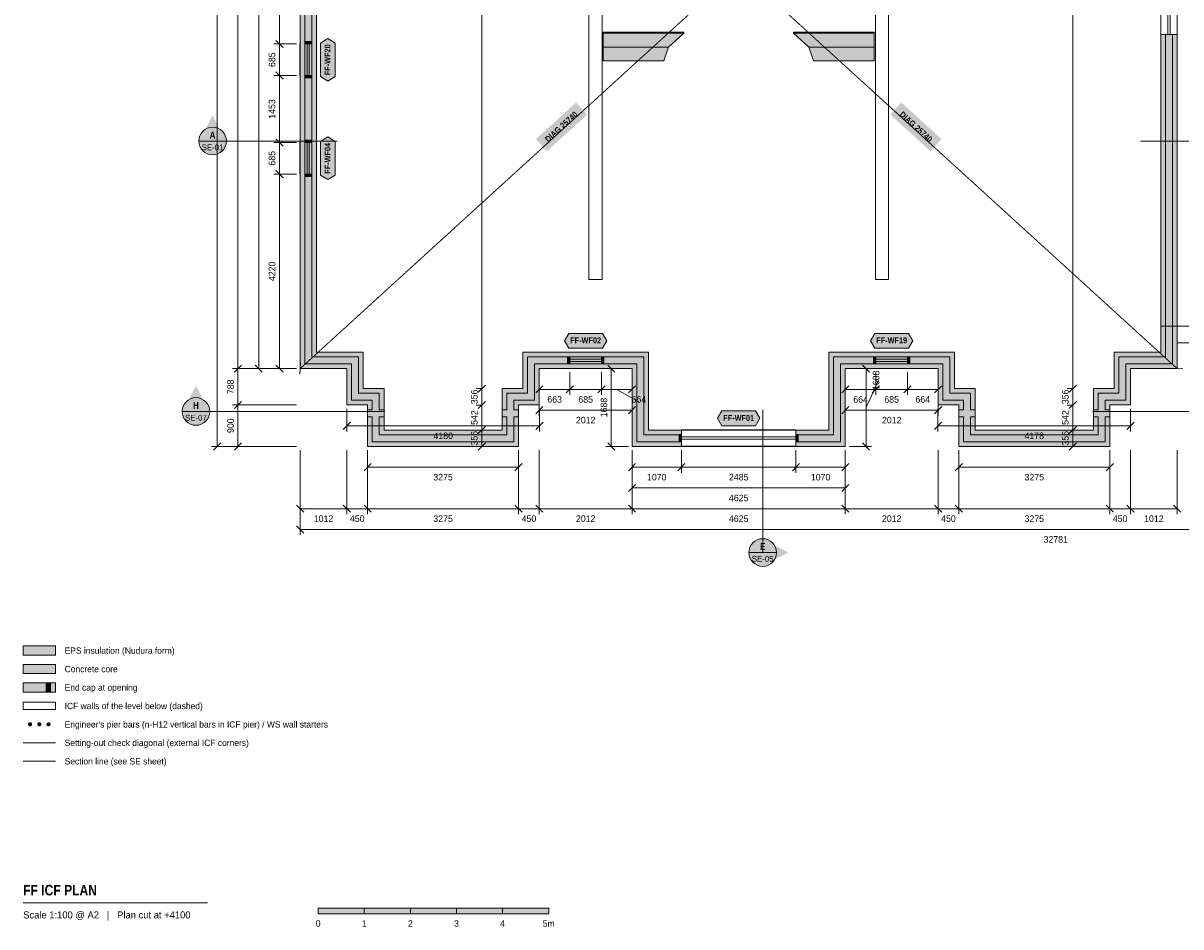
# Model space of a CAD drawing. Header units: millimetres. Extents: x -6044 to 39056, y -10454 to 29228.
# Tile 1 of 4: x -6044 to 19069, y -10454 to 9147. Entities that reach past the tile are written whole.
import ezdxf
from ezdxf.enums import TextEntityAlignment as Align

# ---------------------------------------------------------------- set-up
doc = ezdxf.new("R2010")
doc.units = ezdxf.units.MM
doc.linetypes.add('DASHED', pattern=[1.524, 1.27, -0.254])
for name, color, linetype in [('FILL-C_9E1A1A', 7, 'Continuous'), ('FILL-C_B2B2B5', 7, 'Continuous'), ('FILL-EPS', 7, 'Continuous'), ('FILL-INK', 7, 'Continuous'), ('FILL-RED', 7, 'Continuous'), ('FILL-TEAL_DK', 7, 'Continuous'), ('FILL-WHITE', 7, 'Continuous'), ('LINE-C_85297A', 7, 'Continuous'), ('LINE-C_85297A-DASH', 7, 'DASHED'), ('LINE-INK', 7, 'Continuous'), ('LINE-RED', 7, 'Continuous'), ('LINE-RED-DASH', 7, 'DASHED'), ('LINE-STEEL_GREY', 7, 'Continuous'), ('LINE-STEEL_GREY-DASH', 7, 'DASHED'), ('LINE-TEAL_DK', 7, 'Continuous'), ('TEXT-C_85297A', 7, 'Continuous'), ('TEXT-INK', 7, 'Continuous'), ('TEXT-RED', 7, 'Continuous'), ('TEXT-STEEL_GREY', 7, 'Continuous'), ('TEXT-TEAL_DK', 7, 'Continuous')]:
    doc.layers.add(name, color=color, linetype=linetype)
doc.styles.add('OpenSansCondensed-Bold', font='OpenSansCondensed-Bold.ttf')

msp = doc.modelspace()

# ---------------------------------------------------------------- hatches: boundary and pattern name
at = {"layer": 'FILL-C_9E1A1A', "true_color": 0x9e1a1a}
h = msp.add_hatch(color=24, dxfattribs=at)
h.dxf.hatch_style = 1
h.paths.add_polyline_path([(-5849, -6062), (-5851, -6050), (-5855, -6039), (-5862, -6030), (-5871, -6023), (-5882, -6019), (-5894, -6017), (-5906, -6019), (-5916, -6023), (-5926, -6030), (-5933, -6039), (-5937, -6050), (-5939, -6062), (-5937, -6074), (-5933, -6084), (-5926, -6094), (-5916, -6101), (-5906, -6105), (-5894, -6107), (-5882, -6105), (-5871, -6101), (-5862, -6094), (-5855, -6084), (-5851, -6074)])
h = msp.add_hatch(color=24, dxfattribs=at)
h.dxf.hatch_style = 1
h.paths.add_polyline_path([(-5649, -6062), (-5651, -6050), (-5655, -6039), (-5662, -6030), (-5671, -6023), (-5682, -6019), (-5694, -6017), (-5706, -6019), (-5716, -6023), (-5726, -6030), (-5733, -6039), (-5737, -6050), (-5739, -6062), (-5737, -6074), (-5733, -6084), (-5726, -6094), (-5716, -6101), (-5706, -6105), (-5694, -6107), (-5682, -6105), (-5671, -6101), (-5662, -6094), (-5655, -6084), (-5651, -6074)])
h = msp.add_hatch(color=24, dxfattribs=at)
h.dxf.hatch_style = 1
h.paths.add_polyline_path([(-5449, -6062), (-5451, -6050), (-5455, -6039), (-5462, -6030), (-5471, -6023), (-5482, -6019), (-5494, -6017), (-5506, -6019), (-5516, -6023), (-5526, -6030), (-5533, -6039), (-5537, -6050), (-5539, -6062), (-5537, -6074), (-5533, -6084), (-5526, -6094), (-5516, -6101), (-5506, -6105), (-5494, -6107), (-5482, -6105), (-5471, -6101), (-5462, -6094), (-5455, -6084), (-5451, -6074)])
at = {"layer": 'FILL-C_B2B2B5', "true_color": 0xb2b2b5}
h = msp.add_hatch(color=253, dxfattribs=at)
h.dxf.hatch_style = 1
h.paths.add_polyline_path([(8235, 67), (7267, 67), (7267, 1755), (5052, 1755), (5052, 967), (4601, 967), (4601, 761), (4703, 761), (4703, 609), (4601, 609), (4601, 67), (1530, 67), (1530, 609), (1428, 609), (1428, 761), (1530, 761), (1530, 967), (1080, 967), (1080, 1755), (67, 1755), (67, 18889), (1823, 18889), (1823, 18737), (219, 18737), (219, 1907), (1232, 1907), (1232, 1119), (1682, 1119), (1682, 761), (1784, 761), (1784, 609), (1682, 609), (1682, 219), (4449, 219), (4449, 609), (4347, 609), (4347, 761), (4449, 761), (4449, 1119), (4899, 1119), (4899, 1907), (7419, 1907), (7419, 219), (8235, 219)])
h = msp.add_hatch(color=253, dxfattribs=at)
h.dxf.hatch_style = 1
h.paths.add_polyline_path([(14609, 609), (14507, 609), (14507, 219), (17274, 219), (17274, 609), (17172, 609), (17172, 761), (17274, 761), (17274, 1119), (17724, 1119), (17724, 1907), (18737, 1907), (18737, 8898), (18889, 8898), (18889, 1755), (17876, 1755), (17876, 967), (17426, 967), (17426, 761), (17528, 761), (17528, 609), (17426, 609), (17426, 67), (14355, 67), (14355, 609), (14253, 609), (14253, 761), (14355, 761), (14355, 967), (13905, 967), (13905, 1755), (11689, 1755), (11689, 67), (10720, 67), (10720, 219), (11537, 219), (11537, 1907), (14057, 1907), (14057, 1119), (14507, 1119), (14507, 761), (14609, 761)])
h = msp.add_hatch(color=253, dxfattribs=at)
h.dxf.hatch_style = 1
h.paths.add_polyline_path([(-6044, -4962), (-5344, -4962), (-5344, -4762), (-6044, -4762)])
at = {"layer": 'FILL-EPS', "true_color": 0xccffff}
h = msp.add_hatch(color=7, dxfattribs=at)
h.dxf.hatch_style = 1
h.paths.add_polyline_path([(1428, 865), (978, 865), (978, 1653), (-35, 1653), (-35, 18991), (1823, 18991), (1823, 18889), (67, 18889), (67, 1755), (1080, 1755), (1080, 967), (1530, 967), (1530, 761), (1428, 761)])
h = msp.add_hatch(color=7, dxfattribs=at)
h.dxf.hatch_style = 1
h.paths.add_polyline_path([(1823, 18635), (321, 18635), (321, 2009), (1334, 2009), (1334, 1221), (1784, 1221), (1784, 761), (1682, 761), (1682, 1119), (1232, 1119), (1232, 1907), (219, 1907), (219, 18737), (1823, 18737)])
h = msp.add_hatch(color=7, dxfattribs=at)
h.dxf.hatch_style = 1
h.paths.add_polyline_path([(17172, 1221), (17622, 1221), (17622, 2009), (18635, 2009), (18635, 8898), (18737, 8898), (18737, 1907), (17724, 1907), (17724, 1119), (17274, 1119), (17274, 761), (17172, 761)])
h = msp.add_hatch(color=7, dxfattribs=at)
h.dxf.hatch_style = 1
h.paths.add_polyline_path([(18990, 8898), (18990, 1653), (17978, 1653), (17978, 865), (17528, 865), (17528, 761), (17426, 761), (17426, 967), (17876, 967), (17876, 1755), (18889, 1755), (18889, 8898)])
h = msp.add_hatch(color=7, dxfattribs=at)
h.dxf.hatch_style = 1
h.paths.add_polyline_path([(4798, 1221), (4798, 2009), (7521, 2009), (7521, 321), (8235, 321), (8235, 219), (7419, 219), (7419, 1907), (4899, 1907), (4899, 1119), (4449, 1119), (4449, 761), (4347, 761), (4347, 1221)])
h = msp.add_hatch(color=7, dxfattribs=at)
h.dxf.hatch_style = 1
h.paths.add_polyline_path([(11435, 321), (11435, 2009), (14159, 2009), (14159, 1221), (14609, 1221), (14609, 761), (14507, 761), (14507, 1119), (14057, 1119), (14057, 1907), (11537, 1907), (11537, 219), (10720, 219), (10720, 321)])
h = msp.add_hatch(color=7, dxfattribs=at)
h.dxf.hatch_style = 1
h.paths.add_polyline_path([(8235, -35), (7165, -35), (7165, 1653), (5153, 1653), (5153, 865), (4703, 865), (4703, 761), (4601, 761), (4601, 967), (5052, 967), (5052, 1755), (7267, 1755), (7267, 67), (8235, 67)])
h = msp.add_hatch(color=7, dxfattribs=at)
h.dxf.hatch_style = 1
h.paths.add_polyline_path([(14253, 865), (13803, 865), (13803, 1653), (11791, 1653), (11791, -35), (10720, -35), (10720, 67), (11689, 67), (11689, 1755), (13905, 1755), (13905, 967), (14355, 967), (14355, 761), (14253, 761)])
h = msp.add_hatch(color=7, dxfattribs=at)
h.dxf.hatch_style = 1
h.paths.add_polyline_path([(4703, -35), (1428, -35), (1428, 609), (1530, 609), (1530, 67), (4601, 67), (4601, 609), (4703, 609)])
h = msp.add_hatch(color=7, dxfattribs=at)
h.dxf.hatch_style = 1
h.paths.add_polyline_path([(1784, 321), (4347, 321), (4347, 609), (4449, 609), (4449, 219), (1682, 219), (1682, 609), (1784, 609)])
h = msp.add_hatch(color=7, dxfattribs=at)
h.dxf.hatch_style = 1
h.paths.add_polyline_path([(17528, -35), (14253, -35), (14253, 609), (14355, 609), (14355, 67), (17426, 67), (17426, 609), (17528, 609)])
h = msp.add_hatch(color=7, dxfattribs=at)
h.dxf.hatch_style = 1
h.paths.add_polyline_path([(14609, 321), (17172, 321), (17172, 609), (17274, 609), (17274, 219), (14507, 219), (14507, 609), (14609, 609)])
h = msp.add_hatch(color=7, dxfattribs=at)
h.dxf.hatch_style = 1
h.paths.add_polyline_path([(-6044, -4562), (-5344, -4562), (-5344, -4362), (-6044, -4362)])
h = msp.add_hatch(color=7, dxfattribs=at)
h.dxf.hatch_style = 1
h.paths.add_polyline_path([(-6044, -5362), (-5344, -5362), (-5344, -5162), (-6044, -5162)])
at = {"layer": 'FILL-INK', "true_color": 0x14141a}
h = msp.add_hatch(color=250, dxfattribs=at)
h.dxf.hatch_style = 1
h.paths.add_polyline_path([(356, -10172), (1356, -10172), (1356, -10052), (356, -10052)])
h = msp.add_hatch(color=250, dxfattribs=at)
h.dxf.hatch_style = 1
h.paths.add_polyline_path([(2356, -10172), (3356, -10172), (3356, -10052), (2356, -10052)])
h = msp.add_hatch(color=250, dxfattribs=at)
h.dxf.hatch_style = 1
h.paths.add_polyline_path([(4356, -10172), (5356, -10172), (5356, -10052), (4356, -10052)])
at = {"layer": 'FILL-RED', "true_color": 0xb81a1f}
h = msp.add_hatch(color=242, dxfattribs=at)
h.dxf.hatch_style = 1
h.paths.add_polyline_path([(-1935, 7149), (-2220, 6589), (-1650, 6589)])
h = msp.add_hatch(color=242, dxfattribs=at)
h.dxf.hatch_style = 1
h.paths.add_polyline_path([(-2296, 1284), (-2581, 724), (-2011, 724)])
h = msp.add_hatch(color=242, dxfattribs=at)
h.dxf.hatch_style = 1
h.paths.add_polyline_path([(10558, -2335), (9998, -2050), (9998, -2620)])
at = {"layer": 'FILL-TEAL_DK', "true_color": 0x006b5c}
h = msp.add_hatch(color=126, dxfattribs=at)
h.dxf.hatch_style = 1
h.paths.add_polyline_path([(63, 8746), (215, 8746), (215, 8696), (63, 8696)])
h = msp.add_hatch(color=126, dxfattribs=at)
h.dxf.hatch_style = 1
h.paths.add_polyline_path([(63, 8011), (215, 8011), (215, 7961), (63, 7961)])
h = msp.add_hatch(color=126, dxfattribs=at)
h.dxf.hatch_style = 1
h.paths.add_polyline_path([(63, 6608), (215, 6608), (215, 6558), (63, 6558)])
h = msp.add_hatch(color=126, dxfattribs=at)
h.dxf.hatch_style = 1
h.paths.add_polyline_path([(63, 5873), (215, 5873), (215, 5823), (63, 5823)])
h = msp.add_hatch(color=126, dxfattribs=at)
h.dxf.hatch_style = 1
h.paths.add_polyline_path([(5766, 1907), (5816, 1907), (5816, 1755), (5766, 1755)])
h = msp.add_hatch(color=126, dxfattribs=at)
h.dxf.hatch_style = 1
h.paths.add_polyline_path([(6501, 1907), (6551, 1907), (6551, 1755), (6501, 1755)])
h = msp.add_hatch(color=126, dxfattribs=at)
h.dxf.hatch_style = 1
h.paths.add_polyline_path([(12404, 1907), (12454, 1907), (12454, 1755), (12404, 1755)])
h = msp.add_hatch(color=126, dxfattribs=at)
h.dxf.hatch_style = 1
h.paths.add_polyline_path([(13139, 1907), (13189, 1907), (13189, 1755), (13139, 1755)])
h = msp.add_hatch(color=126, dxfattribs=at)
h.dxf.hatch_style = 1
h.paths.add_polyline_path([(8185, 224), (8235, 224), (8235, 72), (8185, 72)])
h = msp.add_hatch(color=126, dxfattribs=at)
h.dxf.hatch_style = 1
h.paths.add_polyline_path([(10720, 224), (10770, 224), (10770, 72), (10720, 72)])
h = msp.add_hatch(color=126, dxfattribs=at)
h.dxf.hatch_style = 1
h.paths.add_polyline_path([(-5544, -5362), (-5454, -5362), (-5454, -5162), (-5544, -5162)])
at = {"layer": 'FILL-WHITE', "true_color": 0xffffff}
h = msp.add_hatch(color=7, dxfattribs=at)
h.dxf.hatch_style = 1
h.paths.add_polyline_path([(567, 7891), (407, 7991), (407, 8716), (567, 8816), (727, 8716), (727, 7991)])
h = msp.add_hatch(color=7, dxfattribs=at)
h.dxf.hatch_style = 1
h.paths.add_polyline_path([(6538, 8948), (8288, 8948), (8288, 8928), (6538, 8928)])
h = msp.add_hatch(color=7, dxfattribs=at)
h.dxf.hatch_style = 1
h.paths.add_polyline_path([(6538, 8928), (8288, 8928), (7957, 8628), (6538, 8628), (6538, 8648)])
h = msp.add_hatch(color=7, dxfattribs=at)
h.dxf.hatch_style = 1
h.paths.add_polyline_path([(10668, 8948), (12418, 8948), (12418, 8928), (10668, 8928)])
h = msp.add_hatch(color=7, dxfattribs=at)
h.dxf.hatch_style = 1
h.paths.add_polyline_path([(10999, 8628), (10668, 8928), (12418, 8928), (12418, 8628)])
h = msp.add_hatch(color=7, dxfattribs=at)
h.dxf.hatch_style = 1
h.paths.add_polyline_path([(6538, 8628), (7957, 8628), (7855, 8328), (6538, 8328), (6538, 8348)])
h = msp.add_hatch(color=7, dxfattribs=at)
h.dxf.hatch_style = 1
h.paths.add_polyline_path([(11101, 8328), (10999, 8628), (12418, 8628), (12418, 8328), (11101, 8328)])
h = msp.add_hatch(color=7, dxfattribs=at)
h.dxf.hatch_style = 1
h.paths.add_polyline_path([(5318, 6368), (6190, 7163), (5950, 7426), (5077, 6631)])
h = msp.add_hatch(color=7, dxfattribs=at)
h.dxf.hatch_style = 1
h.paths.add_polyline_path([(12766, 7163), (13638, 6368), (13878, 6631), (13006, 7426)])
h = msp.add_hatch(color=7, dxfattribs=at)
h.dxf.hatch_style = 1
h.paths.add_polyline_path([(-1635, 6589), (-1645, 6667), (-1675, 6739), (-1722, 6801), (-1785, 6849), (-1857, 6879), (-1935, 6889), (-2012, 6879), (-2085, 6849), (-2147, 6801), (-2194, 6739), (-2224, 6667), (-2235, 6589), (-2224, 6511), (-2194, 6439), (-2147, 6377), (-2085, 6329), (-2012, 6299), (-1935, 6289), (-1857, 6299), (-1785, 6329), (-1722, 6377), (-1675, 6439), (-1645, 6511)])
h = msp.add_hatch(color=7, dxfattribs=at)
h.dxf.hatch_style = 1
h.paths.add_polyline_path([(567, 5753), (407, 5853), (407, 6578), (567, 6678), (727, 6578), (727, 5853)])
h = msp.add_hatch(color=7, dxfattribs=at)
h.dxf.hatch_style = 1
h.paths.add_polyline_path([(5696, 2258), (5796, 2418), (6521, 2418), (6621, 2258), (6521, 2098), (5796, 2098)])
h = msp.add_hatch(color=7, dxfattribs=at)
h.dxf.hatch_style = 1
h.paths.add_polyline_path([(12334, 2258), (12434, 2418), (13159, 2418), (13259, 2258), (13159, 2098), (12434, 2098)])
h = msp.add_hatch(color=7, dxfattribs=at)
h.dxf.hatch_style = 1
h.paths.add_polyline_path([(-1996, 724), (-2006, 802), (-2036, 874), (-2084, 936), (-2146, 984), (-2218, 1014), (-2296, 1024), (-2373, 1014), (-2446, 984), (-2508, 936), (-2556, 874), (-2586, 802), (-2596, 724), (-2586, 646), (-2556, 574), (-2508, 512), (-2446, 464), (-2373, 434), (-2296, 424), (-2218, 434), (-2146, 464), (-2084, 512), (-2036, 574), (-2006, 646)])
h = msp.add_hatch(color=7, dxfattribs=at)
h.dxf.hatch_style = 1
h.paths.add_polyline_path([(9015, 576), (9115, 736), (9840, 736), (9940, 576), (9840, 416), (9115, 416)])
h = msp.add_hatch(color=7, dxfattribs=at)
h.dxf.hatch_style = 1
h.paths.add_polyline_path([(10298, -2335), (10288, -2257), (10258, -2185), (10210, -2122), (10148, -2075), (10076, -2045), (9998, -2035), (9920, -2045), (9848, -2075), (9786, -2122), (9738, -2185), (9708, -2257), (9698, -2335), (9708, -2412), (9738, -2485), (9786, -2547), (9848, -2594), (9920, -2624), (9998, -2635), (10076, -2624), (10148, -2594), (10210, -2547), (10258, -2485), (10288, -2412)])
h = msp.add_hatch(color=7, dxfattribs=at)
h.dxf.hatch_style = 1
h.paths.add_polyline_path([(1356, -10172), (2356, -10172), (2356, -10052), (1356, -10052)])
h = msp.add_hatch(color=7, dxfattribs=at)
h.dxf.hatch_style = 1
h.paths.add_polyline_path([(3356, -10172), (4356, -10172), (4356, -10052), (3356, -10052)])

# ---------------------------------------------------------------- linework, layer by layer
at = {"layer": 'LINE-C_85297A', "lineweight": 5}
for p, q in [((-40, 1533), (-29, 1773)), ((18871, 1647), (19110, 1658))]:
    msp.add_line(p, q, dxfattribs=at)
at = {"layer": 'LINE-C_85297A-DASH', "lineweight": 5}
for p, q in [((-35, 1653), (18990, 18991)), ((-35, 18991), (18990, 1653)), ((-6044, -6462), (-5344, -6462))]:
    msp.add_line(p, q, dxfattribs=at)
at = {"layer": 'LINE-INK', "lineweight": 5}
for p, q in [((-1835, 19891), (-1835, -35)), ((-1385, 19891), (-1385, -35)), ((-935, 1653), (-935, 18991)), ((-485, 1653), (-485, 18991)), ((3904, 18991), (3904, -35)), ((16725, 18991), (16725, -35)), ((18635, 8898), (18635, 10718)), ((18788, 8898), (18788, 10718)), ((18838, 8898), (18838, 10718)), ((18990, 8898), (18990, 10718)), ((-115, 8696), (-605, 8696)), ((-407, 8618), (-562, 8774)), ((-39, 8696), (-39, 8011)), ((114, 8696), (114, 8011)), ((164, 8696), (164, 8011)), ((317, 8696), (317, 8011)), ((-407, 7933), (-562, 8089)), ((-115, 8011), (-605, 8011)), ((-115, 6558), (-605, 6558)), ((-407, 6480), (-562, 6636)), ((-39, 6558), (-39, 5873)), ((114, 6558), (114, 5873)), ((164, 6558), (164, 5873)), ((317, 6558), (317, 5873)), ((-115, 5873), (-605, 5873)), ((-407, 5795), (-562, 5951)), ((5816, 2008), (6501, 2008)), ((5816, 1856), (6501, 1856)), ((5816, 1806), (6501, 1806)), ((12454, 2008), (13139, 2008)), ((12454, 1856), (13139, 1856)), ((12454, 1806), (13139, 1806)), ((-115, 1653), (-1505, 1653)), ((-1307, 1731), (-1462, 1575)), ((-115, 1653), (-1055, 1653)), ((-857, 1575), (-1012, 1731)), ((-115, 1653), (-605, 1653)), ((-407, 1575), (-562, 1731)), ((5153, 1573), (5153, 1083)), ((5153, 1573), (5153, 633)), ((5816, 1653), (6501, 1653)), ((5816, 1573), (5816, 1083)), ((6501, 1573), (6501, 1083)), ((7085, 1653), (6595, 1653)), ((6793, 1575), (6638, 1731)), ((6715, -35), (6715, 1653)), ((7165, 1573), (7165, 1083)), ((7165, 1573), (7165, 633)), ((11791, 1573), (11791, 1083)), ((11791, 1573), (11791, 633)), ((11871, 1653), (12361, 1653)), ((12163, 1731), (12318, 1575)), ((12241, 1653), (12241, -35)), ((12454, 1653), (13139, 1653)), ((12454, 1573), (12454, 1083)), ((13139, 1573), (13139, 1083)), ((13803, 1573), (13803, 1083)), ((13803, 1573), (13803, 633)), ((3982, 1296), (3826, 1141)), ((5231, 1281), (5075, 1125)), ((5894, 1281), (5738, 1125)), ((6579, 1281), (6423, 1125)), ((7243, 1281), (7088, 1125)), ((11868, 1281), (11713, 1125)), ((12241, 809), (12508, 1399)), ((12532, 1281), (12376, 1125)), ((13217, 1281), (13061, 1125)), ((13881, 1281), (13725, 1125)), ((16803, 1296), (16647, 1141)), ((3904, 1219), (3784, 1219)), ((7165, 1203), (5153, 1203)), ((6833, 1203), (7313, 935)), ((13803, 1203), (11791, 1203)), ((16725, 1219), (16605, 1219)), ((-115, 865), (-1505, 865)), ((-1307, 943), (-1462, 788)), ((978, 783), (978, 293)), ((3904, 863), (3784, 863)), ((3982, 941), (3826, 785)), ((5231, 831), (5075, 675)), ((5158, 783), (5158, 293)), ((7243, 831), (7088, 675)), ((11868, 831), (11713, 675)), ((13881, 831), (13725, 675)), ((13800, 783), (13800, 293)), ((16725, 863), (16605, 863)), ((16803, 941), (16647, 785)), ((17978, 783), (17978, 293)), ((7165, 753), (5153, 753)), ((13803, 753), (11791, 753)), ((1056, 491), (900, 335)), ((5158, 413), (978, 413)), ((3904, 321), (3784, 321)), ((3982, 399), (3826, 243)), ((5236, 491), (5080, 335)), ((8235, 326), (10720, 326)), ((13878, 491), (13723, 335)), ((17978, 413), (13800, 413)), ((16725, 321), (16605, 321)), ((16803, 399), (16647, 243)), ((18056, 491), (17900, 335)), ((-1757, 43), (-1912, -112)), ((-1307, 43), (-1462, -112)), ((3982, 43), (3826, -112)), ((6793, -112), (6638, 43)), ((8235, 173), (10720, 173)), ((8235, 123), (10720, 123)), ((12163, 43), (12318, -112)), ((16803, 43), (16647, -112)), ((-115, -35), (-1955, -35)), ((-115, -35), (-1505, -35)), ((-35, -115), (-35, -1505)), ((-35, -115), (-35, -1955)), ((978, -115), (978, -1505)), ((1428, -115), (1428, -605)), ((1428, -115), (1428, -1505)), ((3904, -35), (3784, -35)), ((4703, -115), (4703, -605)), ((4703, -115), (4703, -1505)), ((5153, -115), (5153, -1505)), ((7085, -35), (6595, -35)), ((7165, -115), (7165, -605)), ((7165, -115), (7165, -1055)), ((7165, -115), (7165, -1505)), ((8235, -30), (10720, -30)), ((8235, -115), (8235, -605)), ((10720, -115), (10720, -605)), ((11790, -115), (11790, -1505)), ((11791, -115), (11791, -605)), ((11791, -115), (11791, -1055)), ((11871, -35), (12361, -35)), ((13803, -115), (13803, -1505)), ((14253, -115), (14253, -605)), ((14253, -115), (14253, -1505)), ((16725, -35), (16605, -35)), ((17528, -115), (17528, -605)), ((17528, -115), (17528, -1505)), ((17978, -115), (17978, -1505)), ((18990, -115), (18990, -1505)), ((1506, -407), (1350, -562)), ((4703, -485), (1428, -485)), ((4781, -407), (4625, -562)), ((7243, -407), (7088, -562)), ((11791, -485), (7165, -485)), ((8313, -407), (8157, -562)), ((10798, -407), (10642, -562)), ((11868, -407), (11713, -562)), ((14331, -407), (14175, -562)), ((17528, -485), (14253, -485)), ((17606, -407), (17450, -562)), ((7243, -857), (7088, -1012)), ((11791, -935), (7165, -935)), ((11868, -857), (11713, -1012)), ((-112, -1307), (43, -1462)), ((-35, -1385), (18990, -1385)), ((900, -1307), (1056, -1462)), ((1350, -1307), (1506, -1462)), ((4625, -1307), (4781, -1462)), ((5075, -1307), (5231, -1462)), ((7088, -1307), (7243, -1462)), ((11713, -1307), (11868, -1462)), ((13725, -1307), (13881, -1462)), ((14175, -1307), (14331, -1462)), ((17450, -1307), (17606, -1462)), ((17900, -1307), (18056, -1462)), ((18913, -1307), (19068, -1462)), ((-112, -1757), (43, -1912)), ((-35, -1835), (32747, -1835)), ((-6044, -9932), (-2044, -9932))]:
    msp.add_line(p, q, dxfattribs=at)
msp.add_lwpolyline([(321, 18635), (321, 2009), (1334, 2009), (1334, 1221), (1784, 1221), (1784, 321), (4347, 321), (4347, 1221), (4798, 1221), (4798, 2009), (7521, 2009), (7521, 321), (8235, 321), (8235, -35), (7165, -35), (7165, 1653), (5153, 1653), (5153, 865), (4703, 865), (4703, -35), (1428, -35), (1428, 865), (978, 865), (978, 1653), (-35, 1653), (-35, 18991)], dxfattribs=at)
for points in [[(6538, 8948), (6538, 8948), (8288, 8948), (8288, 8928), (8288, 8928), (6538, 8928)], [(6538, 8928), (8288, 8928), (7957, 8628), (6538, 8628), (6538, 8648)], [(10668, 8948), (10668, 8948), (12418, 8948), (12418, 8928), (12418, 8928), (10668, 8928)], [(10999, 8628), (10668, 8928), (12418, 8928), (12418, 8628)], [(10720, 321), (11435, 321), (11435, 2009), (14159, 2009), (14159, 1221), (14609, 1221), (14609, 321), (17172, 321), (17172, 1221), (17622, 1221), (17622, 2009), (18635, 2009), (18635, 8898), (18990, 8898), (18990, 1653), (17978, 1653), (17978, 865), (17528, 865), (17528, -35), (14253, -35), (14253, 865), (13803, 865), (13803, 1653), (11791, 1653), (11791, -35), (10720, -35)], [(6538, 8628), (6538, 8628), (7957, 8628), (7855, 8328), (7855, 8328), (7855, 8328), (7855, 8328), (6538, 8328), (6538, 8348)], [(11101, 8328), (11101, 8328), (10999, 8628), (12418, 8628), (12418, 8328), (11101, 8328), (11101, 8328)], [(-6044, -4562), (-5344, -4562), (-5344, -4362), (-6044, -4362)], [(-6044, -5362), (-5344, -5362), (-5344, -5162), (-6044, -5162)], [(356, -10172), (1356, -10172), (1356, -10052), (356, -10052)], [(1356, -10172), (2356, -10172), (2356, -10052), (1356, -10052)], [(2356, -10172), (3356, -10172), (3356, -10052), (2356, -10052)], [(3356, -10172), (4356, -10172), (4356, -10052), (3356, -10052)], [(4356, -10172), (5356, -10172), (5356, -10052), (4356, -10052)]]:
    msp.add_lwpolyline(points, close=True, dxfattribs=at)
at = {"layer": 'LINE-RED', "lineweight": 5}
for p, q in [((-2235, 6589), (-1635, 6589)), ((-2596, 724), (-1996, 724)), ((9698, -2335), (10298, -2335))]:
    msp.add_line(p, q, dxfattribs=at)
for centre in [(-1935, 6589), (-2296, 724), (9998, -2335)]:
    msp.add_circle(centre, 300, dxfattribs=at)
at = {"layer": 'LINE-RED-DASH', "lineweight": 5}
for p, q in [((-1935, 6589), (765, 6589)), ((20891, 6589), (18191, 6589)), ((9998, -2335), (9998, 765)), ((-2296, 724), (1804, 724)), ((21352, 724), (17152, 724)), ((-6044, -6862), (-5344, -6862))]:
    msp.add_line(p, q, dxfattribs=at)
at = {"layer": 'LINE-STEEL_GREY', "lineweight": 5}
msp.add_lwpolyline([(219, 18737), (219, 1907), (1232, 1907), (1232, 1119), (1682, 1119), (1682, 761), (1784, 761), (1784, 609), (1682, 609), (1682, 219), (4449, 219), (4449, 609), (4347, 609), (4347, 761), (4449, 761), (4449, 1119), (4899, 1119), (4899, 1907), (7419, 1907), (7419, 219), (8235, 219), (8235, 67), (7267, 67), (7267, 1755), (5052, 1755), (5052, 967), (4601, 967), (4601, 761), (4703, 761), (4703, 609), (4601, 609), (4601, 67), (1530, 67), (1530, 609), (1428, 609), (1428, 761), (1530, 761), (1530, 967), (1080, 967), (1080, 1755), (67, 1755), (67, 18889)], dxfattribs=at)
for points in [[(14609, 609), (14507, 609), (14507, 219), (17274, 219), (17274, 609), (17172, 609), (17172, 761), (17274, 761), (17274, 1119), (17724, 1119), (17724, 1907), (18737, 1907), (18737, 8898), (18889, 8898), (18889, 1755), (17876, 1755), (17876, 967), (17426, 967), (17426, 761), (17528, 761), (17528, 609), (17426, 609), (17426, 67), (14355, 67), (14355, 609), (14253, 609), (14253, 761), (14355, 761), (14355, 967), (13905, 967), (13905, 1755), (11689, 1755), (11689, 67), (10720, 67), (10720, 219), (11537, 219), (11537, 1907), (14057, 1907), (14057, 1119), (14507, 1119), (14507, 761), (14609, 761)], [(-6044, -4962), (-5344, -4962), (-5344, -4762), (-6044, -4762)]]:
    msp.add_lwpolyline(points, close=True, dxfattribs=at)
at = {"layer": 'LINE-STEEL_GREY-DASH', "lineweight": 5}
for points in [[(21003, 2215), (18991, 2215), (18991, 1653), (17978, 1653), (17978, 865), (17528, 865), (17528, -35), (14253, -35), (14253, 865), (13803, 865), (13803, 1653), (11791, 1653), (11791, -35), (7165, -35), (7165, 1653), (5153, 1653), (5153, 865), (4703, 865), (4703, -35), (1428, -35), (1428, 865), (978, 865), (978, 1653), (-35, 1653), (-35, 18991)], [(321, 18635), (321, 2009), (1334, 2009), (1334, 1221), (1784, 1221), (1784, 321), (4347, 321), (4347, 1221), (4798, 1221), (4798, 2009), (7521, 2009), (7521, 321), (11435, 321), (11435, 2009), (14159, 2009), (14159, 1221), (14609, 1221), (14609, 321), (17172, 321), (17172, 1221), (17623, 1221), (17623, 2009), (18635, 2009), (18635, 2571), (21038, 2571)], [(12729, 18635), (12729, 3588), (12443, 3588), (12443, 18640)], [(6513, 9752), (6513, 8130), (6513, 7126), (6513, 3588), (6513, 3588), (6360, 3588), (6355, 3588), (6299, 3588), (6227, 3588), (6227, 3588), (6227, 3889), (6227, 5746), (6227, 8744), (6227, 9639)]]:
    msp.add_lwpolyline(points, dxfattribs=at)
msp.add_lwpolyline([(-6044, -5742), (-5344, -5742), (-5344, -5582), (-6044, -5582)], close=True, dxfattribs=at)
at = {"layer": 'LINE-TEAL_DK', "lineweight": 5}
for points in [[(567, 7891), (407, 7991), (407, 8716), (567, 8816), (727, 8716), (727, 7991)], [(63, 8746), (215, 8746), (215, 8696), (63, 8696)], [(63, 8011), (215, 8011), (215, 7961), (63, 7961)], [(63, 6608), (215, 6608), (215, 6558), (63, 6558)], [(567, 5753), (407, 5853), (407, 6578), (567, 6678), (727, 6578), (727, 5853)], [(63, 5873), (215, 5873), (215, 5823), (63, 5823)], [(5696, 2258), (5796, 2418), (6521, 2418), (6621, 2258), (6521, 2098), (5796, 2098)], [(12334, 2258), (12434, 2418), (13159, 2418), (13259, 2258), (13159, 2098), (12434, 2098)], [(5766, 1907), (5816, 1907), (5816, 1755), (5766, 1755)], [(6501, 1907), (6551, 1907), (6551, 1755), (6501, 1755)], [(12404, 1907), (12454, 1907), (12454, 1755), (12404, 1755)], [(13139, 1907), (13189, 1907), (13189, 1755), (13139, 1755)], [(9015, 576), (9115, 736), (9840, 736), (9940, 576), (9840, 416), (9115, 416)], [(8185, 224), (8235, 224), (8235, 72), (8185, 72)], [(10720, 224), (10770, 224), (10770, 72), (10720, 72)], [(-5544, -5362), (-5454, -5362), (-5454, -5162), (-5544, -5162)]]:
    msp.add_lwpolyline(points, close=True, dxfattribs=at)

# ---------------------------------------------------------------- texts
at = {"layer": 'TEXT-C_85297A', "style": 'OpenSansCondensed-Bold'}
for rotation, p in [(42.3431, (5673, 6854)), (-42.3431, (13283, 6854))]:
    msp.add_text('DIAG 25740', height=127, rotation=rotation, dxfattribs=at).set_placement(p, align=Align.CENTER)
at = {"layer": 'TEXT-INK'}
for s, p in [('685', (-575, 8354)), ('1453', (-575, 7285)), ('685', (-575, 6216)), ('4220', (-575, 3763)), ('1688', (12528, 1399)), ('788', (-1475, 1259)), ('356', (3814, 1041)), ('1688', (6625, 809)), ('356', (16635, 1041)), ('900', (-1475, 415)), ('542', (3814, 592)), ('542', (16635, 592)), ('356', (3814, 143)), ('356', (16635, 143))]:
    msp.add_text(s, height=142.2, rotation=90, dxfattribs=at).set_placement(p, align=Align.CENTER)
for s, height, p in [('663', 142.2, (5485, 915)), ('685', 142.2, (6159, 915)), ('664', 142.2, (7313, 915)), ('664', 142.2, (12122, 915)), ('685', 142.2, (12797, 915)), ('664', 142.2, (13471, 915)), ('2012', 142.2, (6159, 465)), ('2012', 142.2, (12797, 465)), ('4180', 142.2, (3068, 125)), ('4178', 142.2, (15889, 125)), ('3275', 142.2, (3065, -772)), ('1070', 142.2, (7700, -772)), ('2485', 142.2, (9478, -772)), ('1070', 142.2, (11255, -772)), ('3275', 142.2, (15890, -772)), ('4625', 142.2, (9478, -1222)), ('1012', 142.2, (472, -1672)), ('450', 142.2, (1203, -1672)), ('3275', 142.2, (3065, -1672)), ('450', 142.2, (4928, -1672)), ('2012', 142.2, (6159, -1672)), ('4625', 142.2, (9478, -1672)), ('2012', 142.2, (12797, -1672)), ('450', 142.2, (14028, -1672)), ('3275', 142.2, (15890, -1672)), ('450', 142.2, (17753, -1672)), ('1012', 142.2, (18484, -1672)), ('32781', 142.2, (16356, -2122)), ('0', 140, (356, -10452)), ('1', 140, (1356, -10452)), ('2', 140, (2356, -10452)), ('3', 140, (3356, -10452)), ('4', 140, (4356, -10452)), ('5m', 139.7, (5356, -10452))]:
    msp.add_text(s, height=height, dxfattribs=at).set_placement(p, align=Align.CENTER)
for s, p in [('EPS insulation (Nudura form)', (-5144, -4532)), ('Concrete core', (-5144, -4932)), ('End cap at opening', (-5144, -5332)), ('ICF walls of the level below (dashed)', (-5144, -5732)), ("Engineer's pier bars (n-H12 vertical bars in ICF pier) / WS wall starters", (-5144, -6132)), ('Setting-out check diagonal (external ICF corners)', (-5144, -6532)), ('Section line (see SE sheet)', (-5144, -6932))]:
    msp.add_text(s, height=137.16, dxfattribs=at).set_placement(p)
at = {"layer": 'TEXT-INK', "style": 'OpenSansCondensed-Bold'}
msp.add_text('FF ICF PLAN', height=228.6, dxfattribs=at).set_placement((-6044, -9772))
at = {"layer": 'TEXT-RED', "style": 'OpenSansCondensed-Bold'}
for s, p in [('A', (-1935, 6644)), ('H', (-2296, 779)), ('E', (9998, -2280))]:
    msp.add_text(s, height=152, dxfattribs=at).set_placement(p, align=Align.CENTER)
at = {"layer": 'TEXT-RED'}
for s, p in [('SE-01', (-1935, 6389)), ('SE-07', (-2296, 524)), ('SE-05', (9998, -2535))]:
    msp.add_text(s, height=127, dxfattribs=at).set_placement(p, align=Align.CENTER)
at = {"layer": 'TEXT-STEEL_GREY'}
msp.add_text('Scale 1:100 @ A2   |   Plan cut at +4100', height=152.4, dxfattribs=at).set_placement((-6044, -10272))
at = {"layer": 'TEXT-TEAL_DK', "style": 'OpenSansCondensed-Bold'}
for s, p in [('FF-WF20', (622, 8353)), ('FF-WF04', (622, 6215))]:
    msp.add_text(s, height=127, rotation=90, dxfattribs=at).set_placement(p, align=Align.CENTER)
for s, p in [('FF-WF02', (6158, 2204)), ('FF-WF19', (12797, 2204)), ('FF-WF01', (9478, 521))]:
    msp.add_text(s, height=127, dxfattribs=at).set_placement(p, align=Align.CENTER)

doc.saveas('drawing.dxf')
